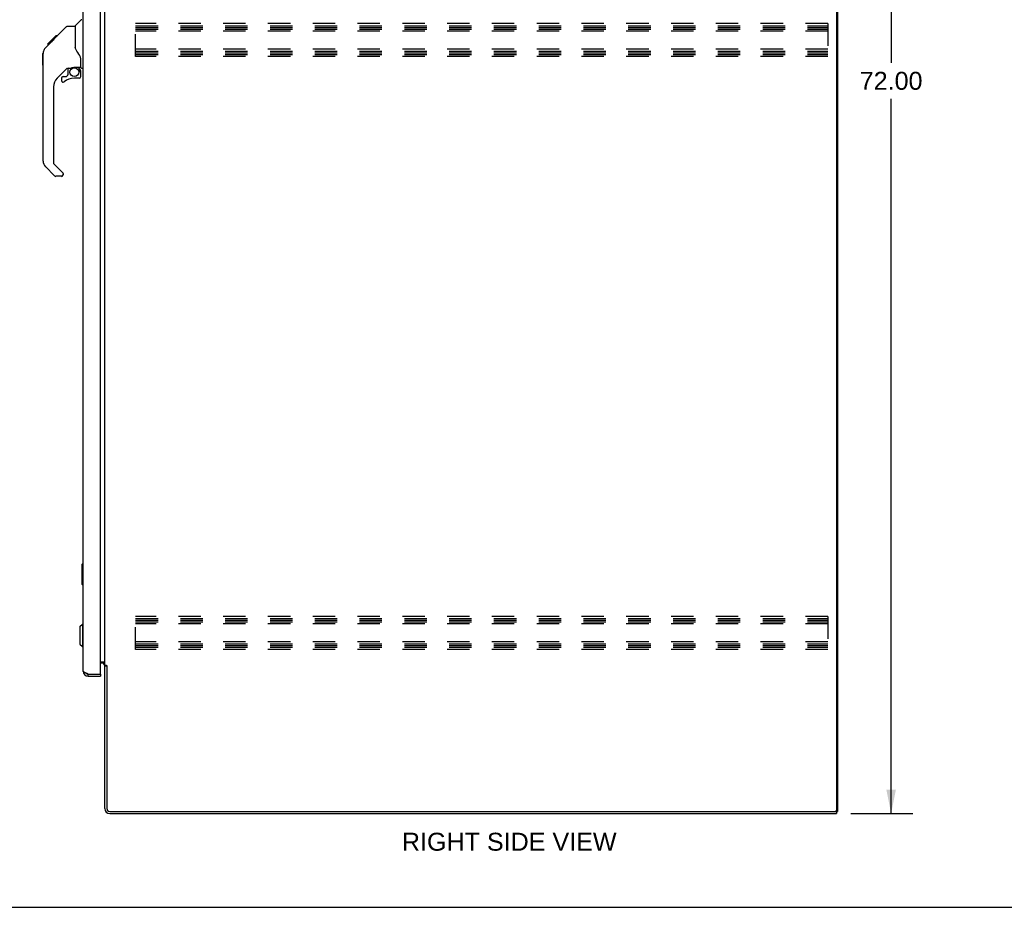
# Model space of a CAD drawing. Header units: inches. Extents: x 0 to 200, y 0 to 129.
# Tile 12 of 17: x 103 to 152, y 0 to 44. Entities that reach past the tile are written whole.
import ezdxf

# ---------------------------------------------------------------- set-up
doc = ezdxf.new("R2010")
doc.units = ezdxf.units.IN
doc.header["$LTSCALE"] = 11
doc.header["$MEASUREMENT"] = 0
doc.linetypes.add('HIDDEN', pattern=[0.2, 0.1, -0.1])
doc.layers.get('0').update_dxf_attribs({"linetype": 'CONTINUOUS'})
doc.layers.add('DEFAULT_2', color=8, linetype='HIDDEN')
doc.layers.add('DIMENSIONS', color=7, linetype='CONTINUOUS')
doc.styles.get("Standard").update_dxf_attribs({"font": 'arial.ttf'})
doc.dimstyles.new('DIMSTYLE_1', dxfattribs={"dimtxt": 0.882353, "dimasz": 1.176471, "dimexe": 0.09, "dimexo": 0.07, "dimgap": 0.0375, "dimtad": 0, "dimtih": 1, "dimtoh": 1, "dimzin": 4, "dimdsep": 46, "dimtxsty": 'Standard', "dimblk": '_FILLED', "dimblk1": '_FILLED', "dimblk2": '_FILLED', "dimcen": 0.09, "dimazin": 1, "dimtfac": 1, "dimtdec": 3, "dimtofl": 0, "dimtmove": 0, "dimatfit": 3, "dimldrblk": '_FILLED', "dimfxl": 1, "dimtolj": 1, "dimtzin": 4, "dimarcsym": 0})

# ---------------------------------------------------------------- blocks, each defined once
blk = doc.blocks.new('_FILLED')
at = {"color": 0, "linetype": 'ByBlock'}
blk.add_solid([(0, 0), (-1, 0.2), (-1, -0.2)], dxfattribs=at)
blk = doc.blocks.new('*D3')
at = {"layer": 'DIMENSIONS', "color": 2, "linetype": 'Continuous'}
for p, q in [((144.093, 76.608), (147.135, 76.608)), ((146.076, 76.608), (146.076, 41.491)), ((146.076, 4.608), (146.076, 39.726)), ((144.093, 4.608), (147.135, 4.608))]:
    blk.add_line(p, q, dxfattribs=at)
at = {"layer": 'DIMENSIONS', "color": 2, "linetype": 'Continuous', "xscale": 1.1764705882, "yscale": 1.1764705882, "zscale": 1.1764705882}
for p, rotation in [((146.076, 76.608), 90), ((146.076, 4.608), 270)]:
    blk.add_blockref('_FILLED', p, dxfattribs=dict(at, rotation=rotation))
at = {"layer": 'DIMENSIONS', "color": 2, "linetype": 'Continuous', "insert": (146.076, 41.05), "char_height": 0.8824, "width": 3.08332, "attachment_point": 2, "line_spacing_factor": 0.9}
blk.add_mtext('72.00', dxfattribs=at)

msp = doc.modelspace()

# ---------------------------------------------------------------- linework, layer by layer
at = {"color": 3, "linetype": 'Continuous'}
for p, q in [((143.394, 76.442), (143.394, 4.775)), ((143.446, 76.504), (143.446, 4.712)), ((106.388, 11.605), (106.388, 73.612)), ((107.242, 11.482), (107.242, 73.734)), ((107.446, 11.901), (107.446, 73.316)), ((107.242, 12.056), (107.406, 12.056)), ((107.303, 12.004), (107.242, 12.004)), ((107.446, 11.901), (107.521, 11.901)), ((107.446, 4.855), (107.446, 11.862)), ((107.537, 11.882), (107.539, 11.878)), ((107.55, 11.86), (107.55, 4.855)), ((106.549, 11.495), (106.54, 11.498)), ((106.561, 11.49), (106.549, 11.495)), ((106.573, 11.485), (106.561, 11.49)), ((106.585, 11.481), (106.573, 11.485)), ((106.597, 11.476), (106.585, 11.481)), ((106.61, 11.472), (106.597, 11.476)), ((106.634, 11.462), (106.61, 11.472)), ((106.634, 11.462), (107.222, 11.462)), ((106.634, 11.358), (107.242, 11.358)), ((107.692, 4.608), (143.394, 4.608)), ((107.693, 4.712), (143.331, 4.712))]:
    msp.add_line(p, q, dxfattribs=at)
at = {"color": 7, "linetype": 'Continuous'}
for p, q in [((106, 43.303), (106.298, 43.601)), ((104.953, 42.65), (105.578, 43.274)), ((105.633, 43.297), (105.994, 43.297)), ((105.994, 43.297), (105.994, 42.193)), ((104.645, 42.408), (105.054, 42.818)), ((104.879, 42.576), (104.812, 42.576)), ((104.813, 42.509), (104.946, 42.643)), ((104.961, 42.658), (104.894, 42.658)), ((104.953, 42.65), (104.918, 42.614)), ((105.038, 42.735), (104.971, 42.735)), ((105.054, 42.818), (105.056, 42.82)), ((105.121, 42.818), (105.054, 42.818)), ((105.055, 42.818), (105.122, 42.818)), ((105.056, 42.82), (105.123, 42.82)), ((104.534, 42.231), (104.515, 42.21)), ((104.534, 42.231), (104.813, 42.509)), ((104.641, 42.404), (104.644, 42.407)), ((104.641, 42.404), (104.707, 42.404)), ((104.644, 42.407), (104.711, 42.407)), ((104.712, 42.408), (104.645, 42.408)), ((104.793, 42.49), (104.726, 42.49)), ((106.014, 42.2), (105.994, 42.255)), ((106.044, 42.133), (106.014, 42.2)), ((104.408, 41.371), (104.408, 41.957)), ((104.419, 36.669), (104.419, 41.953)), ((106.27, 41.27), (106.27, 41.677)), ((105.606, 41.236), (105.104, 40.734)), ((105.64, 41.226), (105.64, 40.899)), ((105.682, 41.231), (105.77, 41.231)), ((105.948, 41.272), (105.955, 41.272)), ((105.955, 41.272), (106.25, 41.272)), ((106.132, 41.272), (106.212, 41.192)), ((106.205, 41.185), (106.198, 41.178)), ((106.309, 41.231), (106.388, 41.231)), ((105.325, 40.737), (105.325, 40.617)), ((105.404, 40.815), (105.556, 40.815)), ((105.565, 40.819), (105.637, 40.891)), ((106.191, 40.737), (105.955, 40.737)), ((106.25, 41.053), (106.27, 41.053)), ((106.27, 40.815), (106.27, 41.053)), ((104.931, 40.317), (104.931, 36.584)), ((104.987, 35.939), (104.535, 36.391)), ((104.954, 36.528), (105.39, 36.092)), ((105.325, 35.916), (105.043, 35.916)), ((105.404, 36.059), (105.404, 35.994)), ((106.328, 16.843), (106.328, 15.873)), ((106.388, 16.858), (106.343, 16.858)), ((106.375, 16.758), (106.375, 15.958)), ((106.343, 15.858), (106.388, 15.858)), ((106.231, 13.792), (106.349, 13.91)), ((106.231, 13.792), (106.231, 12.926)), ((106.349, 13.91), (106.388, 13.91)), ((106.349, 13.91), (106.349, 12.808)), ((106.231, 12.926), (106.349, 12.808)), ((106.349, 12.808), (106.388, 12.808)), ((107.55, 11.849), (107.446, 11.849)), ((106.634, 11.358), (106.634, 11.462)), ((107.222, 11.462), (107.242, 11.462)), ((107.242, 11.462), (107.242, 11.358)), ((143.338, 4.712), (143.393, 4.712)), ((143.394, 4.712), (143.446, 4.712)), ((143.394, 4.712), (143.394, 4.608)), ((0, 0), (200, 0))]:
    msp.add_line(p, q, dxfattribs=at)
for points in [[(105.578, 43.274), (105.585, 43.281), (105.594, 43.287), (105.603, 43.291), (105.613, 43.295), (105.623, 43.297), (105.633, 43.297)], [(104.918, 42.614), (104.896, 42.592), (104.874, 42.57), (104.834, 42.53)], [(104.534, 42.231), (104.515, 42.21), (104.49, 42.177), (104.468, 42.142), (104.45, 42.104), (104.436, 42.065), (104.426, 42.024), (104.421, 41.983), (104.419, 41.953)], [(104.834, 42.53), (104.819, 42.515), (104.813, 42.509)], [(106.217, 41.847), (106.168, 41.918), (106.119, 41.995), (106.078, 42.065), (106.044, 42.133)], [(106.27, 41.677), (106.269, 41.7), (106.264, 41.735), (106.255, 41.769), (106.243, 41.801), (106.228, 41.83), (106.217, 41.847)], [(105.77, 41.231), (105.778, 41.231), (105.787, 41.233), (105.797, 41.236), (105.808, 41.24), (105.822, 41.245), (105.836, 41.25), (105.853, 41.256), (105.871, 41.261), (105.89, 41.265), (105.909, 41.269), (105.929, 41.271), (105.948, 41.272)], [(106.25, 41.053), (106.249, 41.067), (106.248, 41.081), (106.245, 41.094), (106.241, 41.108), (106.236, 41.121), (106.231, 41.133), (106.224, 41.145), (106.216, 41.157), (106.207, 41.168), (106.198, 41.178)], [(106.212, 41.192), (106.212, 41.192), (106.211, 41.191), (106.211, 41.191), (106.21, 41.19), (106.208, 41.188), (106.205, 41.185)], [(106.373, 16.795), (106.373, 16.789), (106.374, 16.783), (106.374, 16.777), (106.374, 16.771), (106.375, 16.765), (106.375, 16.758)], [(106.375, 15.958), (106.375, 15.952), (106.374, 15.946), (106.374, 15.94), (106.374, 15.934), (106.373, 15.928), (106.373, 15.922)]]:
    msp.add_lwpolyline(points, dxfattribs=at)
at = {"color": 3, "linetype": 'Continuous'}
for points in [[(107.406, 12.056), (107.406, 12.054), (107.406, 12.053), (107.406, 12.051), (107.407, 12.049), (107.408, 12.047), (107.409, 12.046), (107.41, 12.044), (107.411, 12.043), (107.413, 12.041), (107.415, 12.04), (107.417, 12.038), (107.419, 12.037), (107.421, 12.036), (107.423, 12.035), (107.425, 12.033), (107.43, 12.031)], [(107.43, 12.031), (107.433, 12.03), (107.435, 12.029), (107.437, 12.027), (107.439, 12.026), (107.441, 12.024), (107.443, 12.023), (107.444, 12.022), (107.445, 12.02), (107.446, 12.019), (107.446, 12.017), (107.446, 12.016)], [(107.521, 11.901), (107.522, 11.899), (107.524, 11.898), (107.526, 11.896), (107.528, 11.895), (107.529, 11.893), (107.53, 11.892), (107.531, 11.89), (107.532, 11.889), (107.533, 11.888), (107.534, 11.886), (107.535, 11.885), (107.536, 11.884), (107.537, 11.882)], [(107.539, 11.878), (107.54, 11.877), (107.541, 11.875), (107.541, 11.873), (107.543, 11.872), (107.544, 11.87), (107.545, 11.868), (107.546, 11.866), (107.547, 11.864), (107.549, 11.862), (107.55, 11.86)], [(106.54, 11.498), (106.532, 11.502), (106.526, 11.504), (106.52, 11.506), (106.515, 11.508), (106.509, 11.511), (106.504, 11.513), (106.499, 11.515), (106.494, 11.518), (106.489, 11.52), (106.484, 11.522), (106.479, 11.525), (106.474, 11.527), (106.469, 11.529), (106.465, 11.531), (106.46, 11.534), (106.456, 11.536), (106.452, 11.538), (106.447, 11.541), (106.443, 11.543), (106.44, 11.545), (106.436, 11.548), (106.432, 11.55), (106.429, 11.552), (106.425, 11.554), (106.422, 11.557), (106.419, 11.559), (106.416, 11.561), (106.413, 11.564), (106.411, 11.566), (106.408, 11.568), (106.406, 11.571), (106.403, 11.573), (106.401, 11.575), (106.399, 11.577), (106.398, 11.58), (106.396, 11.582), (106.394, 11.584), (106.393, 11.587), (106.392, 11.589), (106.391, 11.591), (106.39, 11.593), (106.389, 11.596), (106.389, 11.598), (106.388, 11.6), (106.388, 11.603), (106.388, 11.605)]]:
    msp.add_lwpolyline(points, dxfattribs=at)
at = {"color": 7, "linetype": 'Continuous'}
msp.add_circle((105.955, 41.032), 0.217, dxfattribs=at)
for centre, radius, start, end in [((106.326, 43.573), 0.0394, 90, 135), ((106.014, 43.289), 0.0197, 135, 180), ((104.427, 41.957), 0.0197, 110.9631, 180), ((104.427, 41.371), 0.0197, 180, 246.393), ((105.682, 41.034), 0.197, 90, 127.4405), ((106.073, 41.053), 0.197, 0, 45), ((106.25, 41.292), 0.0197, 270, 360), ((106.309, 41.27), 0.0394, 180, 270), ((105.522, 40.317), 0.591, 135, 180), ((105.404, 40.737), 0.0787, 90, 180), ((105.955, 39.949), 0.787, 90, 129.5212), ((105.556, 40.827), 0.0118, 270, 315), ((105.628, 40.899), 0.0118, 315, 360), ((106.191, 40.815), 0.0787, 270, 360), ((105.404, 40.617), 0.0787, 180, 309.5212), ((104.813, 36.669), 0.394, 180, 225), ((105.01, 36.584), 0.0787, 180, 225), ((105.043, 35.994), 0.0787, 225, 270), ((105.325, 35.994), 0.0787, 270, 360), ((105.357, 36.059), 0.0472, 0, 45), ((106.343, 16.843), 0.015, 90, 180), ((106.373, 16.843), 0.015, 0, 90), ((106.343, 15.873), 0.015, 180, 270), ((106.373, 15.873), 0.015, 270, 360), ((106.634, 11.605), 0.142, 228.6337, 270), ((106.552, 11.748), 0.26, 270, 272.6053)]:
    msp.add_arc(centre, radius, start, end, dxfattribs=at)
at = {"color": 3, "linetype": 'Continuous'}
for centre, radius, start, end in [((107.303, 11.862), 0.142, 0, 90), ((106.634, 11.605), 0.246, 180, 270), ((107.222, 11.482), 0.02, 270, 360), ((107.692, 4.855), 0.246, 180, 270), ((107.693, 4.855), 0.143, 180, 270), ((143.331, 4.775), 0.0625, 270, 360)]:
    msp.add_arc(centre, radius, start, end, dxfattribs=at)
at = {"layer": 'DEFAULT_2', "color": 8, "linetype": 'HIDDEN'}
for p, q in [((108.967, 41.796), (108.967, 43.421)), ((142.967, 43.421), (108.967, 43.421)), ((108.967, 43.317), (142.967, 43.317)), ((108.967, 43.233), (142.967, 43.233)), ((108.967, 43.15), (142.967, 43.15)), ((142.967, 43.046), (108.967, 43.046)), ((142.967, 43.421), (142.967, 41.796)), ((142.967, 42.171), (108.967, 42.171)), ((108.967, 42.067), (142.967, 42.067)), ((108.967, 41.983), (142.967, 41.983)), ((108.967, 41.9), (142.967, 41.9)), ((142.967, 41.796), (108.967, 41.796)), ((142.967, 14.296), (108.967, 14.296)), ((108.967, 12.671), (108.967, 14.296)), ((108.967, 14.192), (142.967, 14.192)), ((108.967, 14.108), (142.967, 14.108)), ((142.967, 14.296), (142.967, 12.671)), ((108.967, 14.025), (142.967, 14.025)), ((142.967, 13.921), (108.967, 13.921)), ((142.967, 13.046), (108.967, 13.046)), ((108.967, 12.942), (142.967, 12.942)), ((108.967, 12.858), (142.967, 12.858)), ((108.967, 12.775), (142.967, 12.775)), ((142.967, 12.671), (108.967, 12.671))]:
    msp.add_line(p, q, dxfattribs=at)

# ---------------------------------------------------------------- texts
at = {"layer": 'DIMENSIONS', "color": 2, "linetype": 'Continuous', "insert": (127.318, 3.664), "char_height": 0.88235, "width": 10.52263, "attachment_point": 2, "line_spacing_factor": 0.9}
msp.add_mtext('RIGHT SIDE VIEW', dxfattribs=at)

# ---------------------------------------------------------------- dimensions: what is measured, and where the dimension line sits
at = {"layer": 'DIMENSIONS', "color": 2, "linetype": 'Continuous'}
dim = msp.add_linear_dim(base=(146.076, 76.608), p1=(144.023, 4.608), p2=(144.023, 76.608), angle=90, dimstyle='DIMSTYLE_1', dxfattribs=at)
dim.commit()
dim.dimension.update_dxf_attribs({"geometry": '*D3', "text_midpoint": (146.076, 40.604), "dimtype": 160})

doc.saveas('drawing.dxf')
